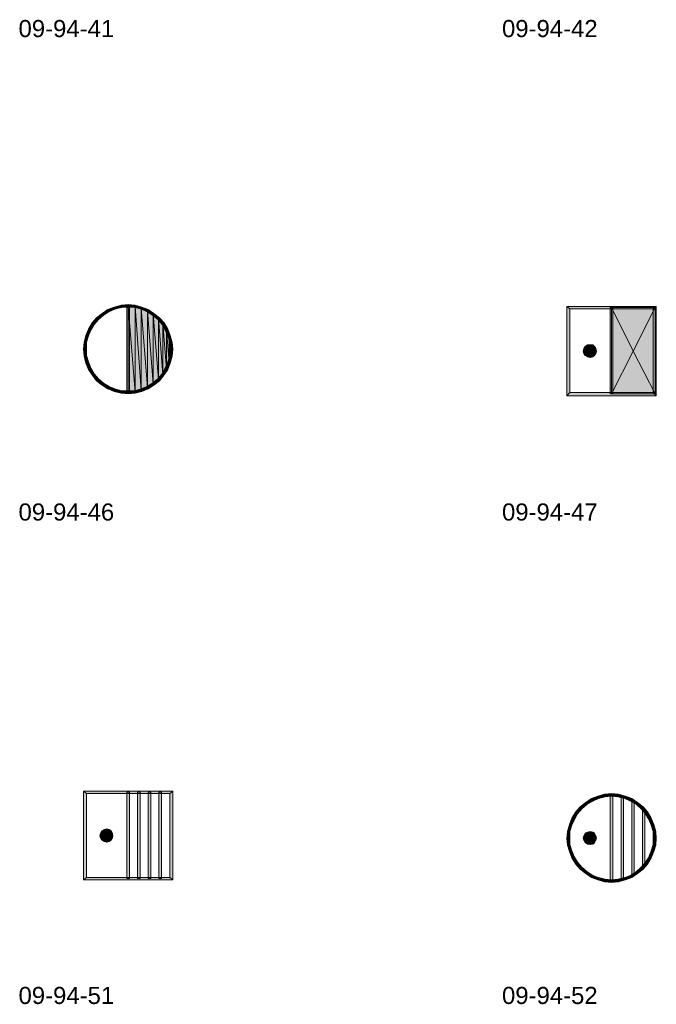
# Model space of a CAD drawing. Header units: millimetres. Extents: x 11 to 308, y -2333 to 36.
# Tile 1 of 85: x 15 to 101, y -2333 to -2201. Entities that reach past the tile are written whole.
import ezdxf

# ---------------------------------------------------------------- set-up
doc = ezdxf.new("R2010")
doc.units = ezdxf.units.MM
doc.layers.add('DGE_DATOS', color=7, linetype='Continuous', lineweight=0)
doc.layers.add('DGE_SIMBOLOS', color=7, linetype='Continuous', lineweight=0)
doc.styles.add('DGE_ARIAL', font='arial.ttf')

# ---------------------------------------------------------------- blocks, each defined once
blk = doc.blocks.new('DGE_09_94_46')
at = {"layer": 'DGE_SIMBOLOS', "true_color": 0x000000}
for points in [[(-2.98, 5.37), (-2.81, 5.03), (-3.74, 4.86), (-2.98, 5.37)], [(-2.13, 5.71), (-2.05, 5.37), (-2.98, 5.37), (-2.13, 5.71)], [(-2.05, 5.37), (-2.98, 5.37), (-2.81, 5.03), (-2.05, 5.37)], [(-1.2, 5.96), (-1.11, 5.63), (-2.13, 5.71), (-1.2, 5.96)], [(-1.11, 5.63), (-2.13, 5.71), (-2.05, 5.37), (-1.11, 5.63)], [(-0.27, 6.05), (-0.27, 5.71), (-1.2, 5.96), (-0.27, 6.05)], [(-0.27, 5.71), (-1.2, 5.96), (-1.11, 5.63), (-0.27, 5.71)], [(-0.1, 5.88), (-0.44, 5.88), (-0.1, -5.8), (-0.1, 5.88)], [(-0.44, 5.88), (-0.1, -5.8), (-0.44, -5.8), (-0.44, 5.88)], [(0.66, 5.96), (0.58, 5.63), (-0.27, 6.05), (0.66, 5.96)], [(0.58, 5.63), (-0.27, 6.05), (-0.27, 5.71), (0.58, 5.63)], [(-0.27, 5.88), (0.66, -5.72), (0.66, 5.8), (-0.27, 5.88)], [(0.66, -5.72), (-0.27, 5.88), (-0.27, -5.8), (0.66, -5.72)], [(1.51, 5.37), (0.66, 5.96), (0.58, 5.63), (1.51, 5.37)], [(1.59, 5.71), (1.51, 5.37), (0.66, 5.96), (1.59, 5.71)], [(0.66, 5.8), (1.51, -5.47), (1.51, 5.54), (0.66, 5.8)], [(1.51, -5.47), (0.66, 5.8), (0.66, -5.72), (1.51, -5.47)], [(2.27, 5.03), (1.59, 5.71), (1.51, 5.37), (2.27, 5.03)], [(1.51, 5.54), (2.36, -5.13), (2.36, 5.2), (1.51, 5.54)], [(2.36, -5.13), (1.51, 5.54), (1.51, -5.47), (2.36, -5.13)], [(2.44, 5.37), (2.27, 5.03), (1.59, 5.71), (2.44, 5.37)], [(3.03, 4.61), (2.44, 5.37), (2.27, 5.03), (3.03, 4.61)], [(3.29, 4.86), (3.03, 4.61), (2.44, 5.37), (3.29, 4.86)], [(-4.5, 4.27), (-4.25, 4.02), (-5.09, 3.59), (-4.5, 4.27)], [(-4.25, 4.02), (-5.09, 3.59), (-4.84, 3.34), (-4.25, 4.02)], [(-3.74, 4.86), (-3.57, 4.61), (-4.5, 4.27), (-3.74, 4.86)], [(-3.57, 4.61), (-4.5, 4.27), (-4.25, 4.02), (-3.57, 4.61)], [(-2.81, 5.03), (-3.74, 4.86), (-3.57, 4.61), (-2.81, 5.03)], [(2.36, 5.2), (3.12, -4.62), (3.12, 4.78), (2.36, 5.2)], [(3.12, -4.62), (2.36, 5.2), (2.36, -5.13), (3.12, -4.62)], [(3.71, 4.02), (3.29, 4.86), (3.03, 4.61), (3.71, 4.02)], [(3.12, 4.78), (3.8, -4.03), (3.8, 4.19), (3.12, 4.78)], [(3.8, -4.03), (3.12, 4.78), (3.12, -4.62), (3.8, -4.03)], [(3.97, 4.27), (3.71, 4.02), (3.29, 4.86), (3.97, 4.27)], [(4.3, 3.34), (3.97, 4.27), (3.71, 4.02), (4.3, 3.34)], [(3.8, 4.19), (4.39, -3.35), (4.39, 3.51), (3.8, 4.19)], [(4.39, -3.35), (3.8, 4.19), (3.8, -4.03), (4.39, -3.35)], [(4.56, 3.59), (4.3, 3.34), (3.97, 4.27), (4.56, 3.59)], [(-5.6, 2.75), (-5.26, 2.58), (-5.94, 1.9), (-5.6, 2.75)], [(-5.09, 3.59), (-4.84, 3.34), (-5.6, 2.75), (-5.09, 3.59)], [(-4.84, 3.34), (-5.6, 2.75), (-5.26, 2.58), (-4.84, 3.34)], [(4.73, 2.58), (4.56, 3.59), (4.3, 3.34), (4.73, 2.58)], [(4.39, 3.51), (4.9, -2.59), (4.9, 2.66), (4.39, 3.51)], [(4.9, -2.59), (4.39, 3.51), (4.39, -3.35), (4.9, -2.59)], [(5.07, 2.75), (4.73, 2.58), (4.56, 3.59), (5.07, 2.75)], [(5.07, 1.82), (5.07, 2.75), (4.73, 2.58), (5.07, 1.82)], [(4.9, 2.66), (5.24, -1.74), (5.24, 1.82), (4.9, 2.66)], [(5.24, -1.74), (4.9, 2.66), (4.9, -2.59), (5.24, -1.74)], [(5.4, 1.9), (5.07, 1.82), (5.07, 2.75), (5.4, 1.9)], [(-5.94, 1.9), (-5.6, 1.82), (-6.19, 0.97), (-5.94, 1.9)], [(-5.6, 1.82), (-6.19, 0.97), (-5.86, 0.97), (-5.6, 1.82)], [(-5.26, 2.58), (-5.94, 1.9), (-5.6, 1.82), (-5.26, 2.58)], [(5.32, 0.97), (5.4, 1.9), (5.07, 1.82), (5.32, 0.97)], [(5.24, 1.82), (5.49, -0.89), (5.49, 0.97), (5.24, 1.82)], [(5.49, -0.89), (5.24, 1.82), (5.24, -1.74), (5.49, -0.89)], [(5.66, 0.97), (5.32, 0.97), (5.4, 1.9), (5.66, 0.97)], [(-6.19, 0.97), (-5.86, 0.97), (-6.28, 0.04), (-6.19, 0.97)], [(-5.86, 0.97), (-6.28, 0.04), (-5.86, 0.04), (-5.86, 0.97)], [(-6.28, 0.04), (-5.86, 0.04), (-6.19, -0.89), (-6.28, 0.04)], [(-5.86, 0.04), (-6.19, -0.89), (-5.86, -0.81), (-5.86, 0.04)], [(5.74, 0.04), (5.32, 0.04), (5.66, 0.97), (5.74, 0.04)], [(5.32, 0.04), (5.66, 0.97), (5.32, 0.97), (5.32, 0.04)], [(5.66, -0.89), (5.32, -0.81), (5.74, 0.04), (5.66, -0.89)], [(5.32, -0.81), (5.74, 0.04), (5.32, 0.04), (5.32, -0.81)], [(5.57, 0.04), (5.49, 0.97), (5.49, -0.89), (5.57, 0.04)], [(-6.19, -0.89), (-5.86, -0.81), (-5.94, -1.82), (-6.19, -0.89)], [(-5.86, -0.81), (-5.94, -1.82), (-5.6, -1.66), (-5.86, -0.81)], [(5.07, -1.66), (5.66, -0.89), (5.32, -0.81), (5.07, -1.66)], [(5.4, -1.82), (5.07, -1.66), (5.66, -0.89), (5.4, -1.82)], [(-5.94, -1.82), (-5.6, -1.66), (-5.6, -2.67), (-5.94, -1.82)], [(-5.6, -1.66), (-5.6, -2.67), (-5.26, -2.5), (-5.6, -1.66)], [(-5.6, -2.67), (-5.26, -2.5), (-5.09, -3.43), (-5.6, -2.67)], [(-5.26, -2.5), (-5.09, -3.43), (-4.84, -3.26), (-5.26, -2.5)], [(4.3, -3.26), (5.07, -2.67), (4.73, -2.5), (4.3, -3.26)], [(4.73, -2.5), (5.4, -1.82), (5.07, -1.66), (4.73, -2.5)], [(5.07, -2.67), (4.73, -2.5), (5.4, -1.82), (5.07, -2.67)], [(-5.09, -3.43), (-4.84, -3.26), (-4.5, -4.2), (-5.09, -3.43)], [(-4.84, -3.26), (-4.5, -4.2), (-4.25, -3.94), (-4.84, -3.26)], [(-4.5, -4.2), (-4.25, -3.94), (-3.74, -4.79), (-4.5, -4.2)], [(-4.25, -3.94), (-3.74, -4.79), (-3.57, -4.53), (-4.25, -3.94)], [(3.03, -4.53), (3.97, -4.2), (3.71, -3.94), (3.03, -4.53)], [(3.71, -3.94), (4.56, -3.43), (4.3, -3.26), (3.71, -3.94)], [(3.97, -4.2), (3.71, -3.94), (4.56, -3.43), (3.97, -4.2)], [(4.56, -3.43), (4.3, -3.26), (5.07, -2.67), (4.56, -3.43)], [(-3.74, -4.79), (-3.57, -4.53), (-2.98, -5.3), (-3.74, -4.79)], [(-3.57, -4.53), (-2.98, -5.3), (-2.81, -4.96), (-3.57, -4.53)], [(-2.98, -5.3), (-2.81, -4.96), (-2.13, -5.63), (-2.98, -5.3)], [(-2.81, -4.96), (-2.13, -5.63), (-2.05, -5.3), (-2.81, -4.96)], [(1.51, -5.3), (2.44, -5.3), (2.27, -4.96), (1.51, -5.3)], [(2.27, -4.96), (3.29, -4.79), (3.03, -4.53), (2.27, -4.96)], [(2.44, -5.3), (2.27, -4.96), (3.29, -4.79), (2.44, -5.3)], [(3.29, -4.79), (3.03, -4.53), (3.97, -4.2), (3.29, -4.79)], [(-2.13, -5.63), (-2.05, -5.3), (-1.2, -5.89), (-2.13, -5.63)], [(-2.05, -5.3), (-1.2, -5.89), (-1.11, -5.55), (-2.05, -5.3)], [(-1.2, -5.89), (-1.11, -5.55), (-0.27, -5.97), (-1.2, -5.89)], [(-1.11, -5.55), (-0.27, -5.97), (-0.27, -5.55), (-1.11, -5.55)], [(-0.27, -5.97), (-0.27, -5.55), (0.66, -5.89), (-0.27, -5.97)], [(-0.27, -5.55), (0.66, -5.89), (0.58, -5.55), (-0.27, -5.55)], [(0.58, -5.55), (1.59, -5.63), (1.51, -5.3), (0.58, -5.55)], [(0.66, -5.89), (0.58, -5.55), (1.59, -5.63), (0.66, -5.89)], [(1.59, -5.63), (1.51, -5.3), (2.44, -5.3), (1.59, -5.63)]]:
    blk.add_hatch(color=18, dxfattribs=at).paths.add_polyline_path(points, flags=0)
at = {"layer": 'DGE_SIMBOLOS', "color": 18, "lineweight": 9, "true_color": 0x000000}
for points in [[(-2.98, 5.37), (-3.74, 4.86), (-3.57, 4.61), (-2.81, 5.12), (-2.98, 5.37)], [(-2.13, 5.71), (-2.98, 5.37), (-2.81, 5.12), (-2.05, 5.46), (-2.13, 5.71)], [(-1.2, 5.96), (-2.13, 5.71), (-2.05, 5.46), (-1.11, 5.63), (-1.2, 5.96)], [(-0.27, 6.05), (-1.2, 5.96), (-1.11, 5.63), (-0.27, 5.71), (-0.27, 6.05)], [(-0.1, 5.88), (-0.1, -5.72), (-0.44, -5.72), (-0.44, 5.88), (-0.1, 5.88)], [(0.66, 5.96), (-0.27, 6.05), (-0.27, 5.71), (0.58, 5.63), (0.66, 5.96)], [(-0.27, 5.88), (0.66, -5.72), (0.66, 5.8), (-0.27, 5.88)], [(0.66, -5.72), (-0.27, 5.88), (-0.27, -5.72), (0.66, -5.72)], [(1.59, 5.71), (0.66, 5.96), (0.58, 5.63), (1.51, 5.46), (1.59, 5.71)], [(0.66, 5.8), (1.51, -5.47), (1.51, 5.54), (0.66, 5.8)], [(1.51, -5.47), (0.66, 5.8), (0.66, -5.72), (1.51, -5.47)], [(2.44, 5.37), (1.59, 5.71), (1.51, 5.46), (2.27, 5.12), (2.44, 5.37)], [(1.51, 5.54), (2.36, -5.13), (2.36, 5.2), (1.51, 5.54)], [(2.36, -5.13), (1.51, 5.54), (1.51, -5.47), (2.36, -5.13)], [(3.2, 4.86), (2.44, 5.37), (2.27, 5.12), (3.03, 4.61), (3.2, 4.86)], [(-4.5, 4.27), (-5.09, 3.59), (-4.84, 3.34), (-4.25, 4.02), (-4.5, 4.27)], [(-3.74, 4.86), (-4.5, 4.27), (-4.25, 4.02), (-3.57, 4.61), (-3.74, 4.86)], [(2.36, 5.2), (3.12, -4.62), (3.12, 4.78), (2.36, 5.2)], [(3.12, -4.62), (2.36, 5.2), (2.36, -5.13), (3.12, -4.62)], [(3.97, 4.27), (3.2, 4.86), (3.03, 4.61), (3.71, 4.02), (3.97, 4.27)], [(3.12, 4.78), (3.8, -4.03), (3.8, 4.19), (3.12, 4.78)], [(3.8, -4.03), (3.12, 4.78), (3.12, -4.62), (3.8, -4.03)], [(4.56, 3.59), (3.97, 4.27), (3.71, 4.02), (4.3, 3.34), (4.56, 3.59)], [(3.8, 4.19), (4.39, -3.35), (4.39, 3.51), (3.8, 4.19)], [(4.39, -3.35), (3.8, 4.19), (3.8, -4.03), (4.39, -3.35)], [(-5.6, 2.75), (-5.94, 1.9), (-5.6, 1.82), (-5.26, 2.58), (-5.6, 2.75)], [(-5.09, 3.59), (-5.6, 2.75), (-5.26, 2.58), (-4.84, 3.34), (-5.09, 3.59)], [(5.07, 2.75), (4.56, 3.59), (4.3, 3.34), (4.73, 2.58), (5.07, 2.75)], [(4.39, 3.51), (4.9, -2.59), (4.9, 2.66), (4.39, 3.51)], [(4.9, -2.59), (4.39, 3.51), (4.39, -3.35), (4.9, -2.59)], [(5.4, 1.9), (5.07, 2.75), (4.73, 2.58), (5.07, 1.82), (5.4, 1.9)], [(4.9, 2.66), (5.24, -1.74), (5.24, 1.82), (4.9, 2.66)], [(5.24, -1.74), (4.9, 2.66), (4.9, -2.59), (5.24, -1.74)], [(-5.94, 1.9), (-6.19, 0.97), (-5.86, 0.97), (-5.6, 1.82), (-5.94, 1.9)], [(5.66, 0.97), (5.4, 1.9), (5.07, 1.82), (5.32, 0.97), (5.66, 0.97)], [(5.24, 1.82), (5.49, -0.89), (5.49, 0.97), (5.24, 1.82)], [(5.49, -0.89), (5.24, 1.82), (5.24, -1.74), (5.49, -0.89)], [(-6.19, 0.97), (-6.28, 0.04), (-5.86, 0.04), (-5.86, 0.97), (-6.19, 0.97)], [(-6.28, 0.04), (-6.19, -0.89), (-5.86, -0.81), (-5.86, 0.04), (-6.28, 0.04)], [(5.74, 0.04), (5.66, 0.97), (5.32, 0.97), (5.32, 0.04), (5.74, 0.04)], [(5.66, -0.89), (5.74, 0.04), (5.32, 0.04), (5.32, -0.81), (5.66, -0.89)], [(5.57, 0.04), (5.49, 0.97), (5.49, -0.89), (5.57, 0.04)], [(-6.19, -0.89), (-5.94, -1.82), (-5.6, -1.66), (-5.86, -0.81), (-6.19, -0.89)], [(5.4, -1.82), (5.66, -0.89), (5.32, -0.81), (5.07, -1.66), (5.4, -1.82)], [(-5.94, -1.82), (-5.6, -2.67), (-5.26, -2.5), (-5.6, -1.66), (-5.94, -1.82)], [(-5.6, -2.67), (-5.09, -3.43), (-4.84, -3.26), (-5.26, -2.5), (-5.6, -2.67)], [(4.56, -3.43), (5.07, -2.67), (4.73, -2.5), (4.3, -3.26), (4.56, -3.43)], [(5.07, -2.67), (5.4, -1.82), (5.07, -1.66), (4.73, -2.5), (5.07, -2.67)], [(-5.09, -3.43), (-4.5, -4.2), (-4.25, -3.94), (-4.84, -3.26), (-5.09, -3.43)], [(-4.5, -4.2), (-3.74, -4.79), (-3.57, -4.53), (-4.25, -3.94), (-4.5, -4.2)], [(3.2, -4.79), (3.97, -4.2), (3.71, -3.94), (3.03, -4.53), (3.2, -4.79)], [(3.97, -4.2), (4.56, -3.43), (4.3, -3.26), (3.71, -3.94), (3.97, -4.2)], [(-3.74, -4.79), (-2.98, -5.3), (-2.81, -4.96), (-3.57, -4.53), (-3.74, -4.79)], [(-2.98, -5.3), (-2.13, -5.63), (-2.05, -5.3), (-2.81, -4.96), (-2.98, -5.3)], [(1.59, -5.63), (2.44, -5.3), (2.27, -4.96), (1.51, -5.3), (1.59, -5.63)], [(2.44, -5.3), (3.2, -4.79), (3.03, -4.53), (2.27, -4.96), (2.44, -5.3)], [(-2.13, -5.63), (-1.2, -5.89), (-1.11, -5.55), (-2.05, -5.3), (-2.13, -5.63)], [(-1.2, -5.89), (-0.27, -5.97), (-0.27, -5.55), (-1.11, -5.55), (-1.2, -5.89)], [(-0.27, -5.97), (0.66, -5.89), (0.58, -5.55), (-0.27, -5.55), (-0.27, -5.97)], [(0.66, -5.89), (1.59, -5.63), (1.51, -5.3), (0.58, -5.55), (0.66, -5.89)]]:
    blk.add_lwpolyline(points, close=True, dxfattribs=at)
blk = doc.blocks.new('DGE_09_94_47')
at = {"layer": 'DGE_SIMBOLOS', "true_color": 0x000000}
for points in [[(5.74, 5.8), (-5.86, 5.46), (-6.28, 5.8), (5.74, 5.8)], [(-5.86, 5.46), (-6.28, 5.8), (-5.86, -5.8), (-5.86, 5.46)], [(-6.28, 5.8), (-5.86, -5.8), (-6.28, -6.23), (-6.28, 5.8)], [(5.32, 5.46), (5.74, 5.8), (-5.86, 5.46), (5.32, 5.46)], [(-0.1, 5.63), (-0.44, 5.63), (-0.1, -6.06), (-0.1, 5.63)], [(-0.44, 5.63), (-0.1, -6.06), (-0.44, -6.06), (-0.44, 5.63)], [(2.61, -0.22), (5.57, 5.63), (-0.27, 5.63), (2.61, -0.22)], [(2.61, -0.22), (-0.27, 5.63), (-0.27, -6.06), (2.61, -0.22)], [(2.61, -0.22), (5.57, -6.06), (5.57, 5.63), (2.61, -0.22)], [(5.74, -6.23), (5.32, 5.46), (5.74, 5.8), (5.74, -6.23)], [(5.32, -5.8), (5.74, -6.23), (5.32, 5.46), (5.32, -5.8)], [(-3.15, -0.22), (-3.82, 0.38), (-4.08, -0.22), (-3.15, -0.22)], [(-3.99, 0.12), (-4.08, -0.22), (-3.82, 0.38), (-3.99, 0.12)], [(-3.82, 0.38), (-3.15, -0.22), (-3.49, 0.63), (-3.82, 0.38)], [(-3.15, 0.63), (-3.49, 0.63), (-3.15, -0.22), (-3.15, 0.63)], [(-3.15, 0.63), (-3.15, -0.22), (-2.81, 0.63), (-3.15, 0.63)], [(-2.3, -0.22), (-2.81, 0.63), (-3.15, -0.22), (-2.3, -0.22)], [(-2.81, 0.63), (-2.3, -0.22), (-2.55, 0.38), (-2.81, 0.63)], [(-2.38, 0.12), (-2.55, 0.38), (-2.3, -0.22), (-2.38, 0.12)], [(-3.15, -0.22), (-4.08, -0.22), (-3.15, -1.06), (-3.15, -0.22)], [(-3.99, -0.55), (-3.15, -1.06), (-4.08, -0.22), (-3.99, -0.55)], [(-3.15, -1.06), (-3.99, -0.55), (-3.49, -0.98), (-3.15, -1.06)], [(-3.82, -0.81), (-3.49, -0.98), (-3.99, -0.55), (-3.82, -0.81)], [(-2.3, -0.22), (-3.15, -0.22), (-2.38, -0.55), (-2.3, -0.22)], [(-3.15, -1.06), (-2.38, -0.55), (-3.15, -0.22), (-3.15, -1.06)], [(-2.38, -0.55), (-3.15, -1.06), (-2.55, -0.81), (-2.38, -0.55)], [(-2.81, -0.98), (-2.55, -0.81), (-3.15, -1.06), (-2.81, -0.98)], [(2.61, -0.22), (-0.27, -6.06), (5.57, -6.06), (2.61, -0.22)], [(-5.86, -5.8), (-6.28, -6.23), (5.32, -5.8), (-5.86, -5.8)], [(-6.28, -6.23), (5.32, -5.8), (5.74, -6.23), (-6.28, -6.23)]]:
    blk.add_hatch(color=18, dxfattribs=at).paths.add_polyline_path(points, flags=0)
at = {"layer": 'DGE_SIMBOLOS', "color": 18, "lineweight": 9, "true_color": 0x000000}
for points in [[(5.32, 5.46), (-5.86, 5.46), (-6.28, 5.8), (5.74, 5.8), (5.32, 5.46)], [(-5.86, 5.46), (-5.86, -5.8), (-6.28, -6.23), (-6.28, 5.8), (-5.86, 5.46)], [(-0.1, 5.63), (-0.1, -5.97), (-0.44, -5.97), (-0.44, 5.63), (-0.1, 5.63)], [(2.61, -0.22), (5.57, 5.63), (-0.27, 5.63), (2.61, -0.22)], [(2.61, -0.22), (-0.27, 5.63), (-0.27, -5.97), (2.61, -0.22)], [(2.61, -0.22), (5.57, -5.97), (5.57, 5.63), (2.61, -0.22)], [(5.32, -5.8), (5.32, 5.46), (5.74, 5.8), (5.74, -6.23), (5.32, -5.8)], [(-2.3, -0.22), (-2.38, 0.12), (-2.55, 0.38), (-2.81, 0.63), (-3.49, 0.63), (-3.82, 0.38), (-3.99, 0.12), (-4.08, -0.22), (-3.99, -0.55), (-3.82, -0.81), (-3.49, -0.98), (-3.15, -1.06), (-2.81, -0.98), (-2.55, -0.81), (-2.38, -0.55), (-2.3, -0.22)], [(-3.15, -0.22), (-3.82, 0.38), (-4.08, -0.22), (-3.15, -0.22)], [(-3.99, 0.12), (-4.08, -0.22), (-3.82, 0.38), (-3.99, 0.12)], [(-3.82, 0.38), (-3.15, -0.22), (-3.49, 0.63), (-3.82, 0.38)], [(-3.15, 0.63), (-3.49, 0.63), (-3.15, -0.22), (-3.15, 0.63)], [(-3.15, 0.63), (-3.15, -0.22), (-2.81, 0.63), (-3.15, 0.63)], [(-2.3, -0.22), (-2.81, 0.63), (-3.15, -0.22), (-2.3, -0.22)], [(-2.81, 0.63), (-2.3, -0.22), (-2.55, 0.38), (-2.81, 0.63)], [(-2.38, 0.12), (-2.55, 0.38), (-2.3, -0.22), (-2.38, 0.12)], [(-3.15, -0.22), (-4.08, -0.22), (-3.15, -1.06), (-3.15, -0.22)], [(-3.99, -0.55), (-3.15, -1.06), (-4.08, -0.22), (-3.99, -0.55)], [(-3.15, -1.06), (-3.99, -0.55), (-3.49, -0.98), (-3.15, -1.06)], [(-3.82, -0.81), (-3.49, -0.98), (-3.99, -0.55), (-3.82, -0.81)], [(-2.3, -0.22), (-3.15, -0.22), (-2.38, -0.55), (-2.3, -0.22)], [(-3.15, -1.06), (-2.38, -0.55), (-3.15, -0.22), (-3.15, -1.06)], [(-2.38, -0.55), (-3.15, -1.06), (-2.55, -0.81), (-2.38, -0.55)], [(-2.81, -0.98), (-2.55, -0.81), (-3.15, -1.06), (-2.81, -0.98)], [(2.61, -0.22), (-0.27, -5.97), (5.57, -5.97), (2.61, -0.22)], [(-5.86, -5.8), (5.32, -5.8), (5.74, -6.23), (-6.28, -6.23), (-5.86, -5.8)]]:
    blk.add_lwpolyline(points, close=True, dxfattribs=at)
blk = doc.blocks.new('DGE_09_94_51')
at = {"layer": 'DGE_SIMBOLOS', "true_color": 0x000000}
for points in [[(5.74, 5.63), (-5.86, 5.29), (-6.28, 5.63), (5.74, 5.63)], [(-5.86, 5.29), (-6.28, 5.63), (-5.86, -5.97), (-5.86, 5.29)], [(-6.28, 5.63), (-5.86, -5.97), (-6.28, -6.31), (-6.28, 5.63)], [(5.32, 5.29), (5.74, 5.63), (-5.86, 5.29), (5.32, 5.29)], [(-0.1, 5.46), (-0.44, 5.46), (-0.1, -6.14), (-0.1, 5.46)], [(-0.44, 5.46), (-0.1, -6.14), (-0.44, -6.14), (-0.44, 5.46)], [(1.34, 5.46), (1, 5.46), (1.34, -6.14), (1.34, 5.46)], [(1, 5.46), (1.34, -6.14), (1, -6.14), (1, 5.46)], [(2.78, 5.46), (2.44, 5.46), (2.78, -6.14), (2.78, 5.46)], [(2.44, 5.46), (2.78, -6.14), (2.44, -6.14), (2.44, 5.46)], [(4.22, 5.46), (3.88, 5.46), (4.22, -6.14), (4.22, 5.46)], [(3.88, 5.46), (4.22, -6.14), (3.88, -6.14), (3.88, 5.46)], [(5.74, -6.31), (5.32, 5.29), (5.74, 5.63), (5.74, -6.31)], [(5.32, -5.97), (5.74, -6.31), (5.32, 5.29), (5.32, -5.97)], [(-3.15, -0.39), (-3.82, 0.29), (-4.08, -0.39), (-3.15, -0.39)], [(-3.99, -0.05), (-4.08, -0.39), (-3.82, 0.29), (-3.99, -0.05)], [(-3.82, 0.29), (-3.15, -0.39), (-3.49, 0.46), (-3.82, 0.29)], [(-3.15, 0.55), (-3.49, 0.46), (-3.15, -0.39), (-3.15, 0.55)], [(-3.15, 0.55), (-3.15, -0.39), (-2.81, 0.46), (-3.15, 0.55)], [(-2.3, -0.39), (-2.81, 0.46), (-3.15, -0.39), (-2.3, -0.39)], [(-2.81, 0.46), (-2.3, -0.39), (-2.55, 0.29), (-2.81, 0.46)], [(-2.38, -0.05), (-2.55, 0.29), (-2.3, -0.39), (-2.38, -0.05)], [(-3.15, -0.39), (-4.08, -0.39), (-3.15, -1.23), (-3.15, -0.39)], [(-3.99, -0.72), (-3.15, -1.23), (-4.08, -0.39), (-3.99, -0.72)], [(-3.15, -1.23), (-3.99, -0.72), (-3.49, -1.15), (-3.15, -1.23)], [(-3.82, -0.98), (-3.49, -1.15), (-3.99, -0.72), (-3.82, -0.98)], [(-2.3, -0.39), (-3.15, -0.39), (-2.38, -0.72), (-2.3, -0.39)], [(-3.15, -1.23), (-2.38, -0.72), (-3.15, -0.39), (-3.15, -1.23)], [(-2.38, -0.72), (-3.15, -1.23), (-2.55, -0.98), (-2.38, -0.72)], [(-2.81, -1.15), (-2.55, -0.98), (-3.15, -1.23), (-2.81, -1.15)], [(-5.86, -5.97), (-6.28, -6.31), (5.32, -5.97), (-5.86, -5.97)], [(-6.28, -6.31), (5.32, -5.97), (5.74, -6.31), (-6.28, -6.31)]]:
    blk.add_hatch(color=18, dxfattribs=at).paths.add_polyline_path(points, flags=0)
at = {"layer": 'DGE_SIMBOLOS', "color": 18, "lineweight": 9, "true_color": 0x000000}
for points in [[(5.32, 5.29), (-5.86, 5.29), (-6.28, 5.63), (5.74, 5.63), (5.32, 5.29)], [(-5.86, 5.29), (-5.86, -5.97), (-6.28, -6.31), (-6.28, 5.63), (-5.86, 5.29)], [(-0.1, 5.46), (-0.1, -6.14), (-0.44, -6.14), (-0.44, 5.46), (-0.1, 5.46)], [(1.34, 5.46), (1.34, -6.14), (1, -6.14), (1, 5.46), (1.34, 5.46)], [(2.78, 5.46), (2.78, -6.14), (2.44, -6.14), (2.44, 5.46), (2.78, 5.46)], [(4.22, 5.46), (4.22, -6.14), (3.88, -6.14), (3.88, 5.46), (4.22, 5.46)], [(5.32, -5.97), (5.32, 5.29), (5.74, 5.63), (5.74, -6.31), (5.32, -5.97)], [(-2.3, -0.39), (-2.38, -0.05), (-2.55, 0.29), (-2.81, 0.46), (-3.15, 0.55), (-3.49, 0.46), (-3.82, 0.29), (-3.99, -0.05), (-4.08, -0.39), (-3.99, -0.64), (-3.82, -0.98), (-3.49, -1.15), (-3.15, -1.23), (-2.81, -1.15), (-2.55, -0.98), (-2.38, -0.64), (-2.3, -0.39)], [(-3.15, -0.39), (-3.82, 0.29), (-4.08, -0.39), (-3.15, -0.39)], [(-3.99, -0.05), (-4.08, -0.39), (-3.82, 0.29), (-3.99, -0.05)], [(-3.82, 0.29), (-3.15, -0.39), (-3.49, 0.46), (-3.82, 0.29)], [(-3.15, 0.55), (-3.49, 0.46), (-3.15, -0.39), (-3.15, 0.55)], [(-3.15, 0.55), (-3.15, -0.39), (-2.81, 0.46), (-3.15, 0.55)], [(-2.3, -0.39), (-2.81, 0.46), (-3.15, -0.39), (-2.3, -0.39)], [(-2.81, 0.46), (-2.3, -0.39), (-2.55, 0.29), (-2.81, 0.46)], [(-2.38, -0.05), (-2.55, 0.29), (-2.3, -0.39), (-2.38, -0.05)], [(-3.15, -0.39), (-4.08, -0.39), (-3.15, -1.23), (-3.15, -0.39)], [(-3.99, -0.64), (-3.15, -1.23), (-4.08, -0.39), (-3.99, -0.64)], [(-3.15, -1.23), (-3.99, -0.64), (-3.49, -1.15), (-3.15, -1.23)], [(-3.82, -0.98), (-3.49, -1.15), (-3.99, -0.64), (-3.82, -0.98)], [(-2.3, -0.39), (-3.15, -0.39), (-2.38, -0.64), (-2.3, -0.39)], [(-3.15, -1.23), (-2.38, -0.64), (-3.15, -0.39), (-3.15, -1.23)], [(-2.38, -0.64), (-3.15, -1.23), (-2.55, -0.98), (-2.38, -0.64)], [(-2.81, -1.15), (-2.55, -0.98), (-3.15, -1.23), (-2.81, -1.15)], [(-5.86, -5.97), (5.32, -5.97), (5.74, -6.31), (-6.28, -6.31), (-5.86, -5.97)]]:
    blk.add_lwpolyline(points, close=True, dxfattribs=at)
blk = doc.blocks.new('DGE_09_94_52')
at = {"layer": 'DGE_SIMBOLOS', "true_color": 0x000000}
for points in [[(-3.74, 4.1), (-3.57, 3.85), (-4.5, 3.51), (-3.74, 4.1)], [(-2.98, 4.61), (-2.81, 4.27), (-3.74, 4.1), (-2.98, 4.61)], [(-2.81, 4.27), (-3.74, 4.1), (-3.57, 3.85), (-2.81, 4.27)], [(-2.13, 4.95), (-2.05, 4.61), (-2.98, 4.61), (-2.13, 4.95)], [(-2.05, 4.61), (-2.98, 4.61), (-2.81, 4.27), (-2.05, 4.61)], [(-1.2, 5.2), (-1.11, 4.86), (-2.13, 4.95), (-1.2, 5.2)], [(-1.11, 4.86), (-2.13, 4.95), (-2.05, 4.61), (-1.11, 4.86)], [(-0.27, 5.29), (-0.27, 4.95), (-1.2, 5.2), (-0.27, 5.29)], [(-0.27, 4.95), (-1.2, 5.2), (-1.11, 4.86), (-0.27, 4.95)], [(-0.1, 5.12), (-0.44, 5.12), (-0.1, -6.48), (-0.1, 5.12)], [(-0.44, 5.12), (-0.1, -6.48), (-0.44, -6.48), (-0.44, 5.12)], [(0.66, 5.2), (0.58, 4.86), (-0.27, 5.29), (0.66, 5.2)], [(0.58, 4.86), (-0.27, 5.29), (-0.27, 4.95), (0.58, 4.86)], [(1.51, 4.61), (0.66, 5.2), (0.58, 4.86), (1.51, 4.61)], [(1.59, 4.95), (1.51, 4.61), (0.66, 5.2), (1.59, 4.95)], [(1.34, 4.86), (1, 4.86), (1.34, -6.31), (1.34, 4.86)], [(1, 4.86), (1.34, -6.31), (1, -6.31), (1, 4.86)], [(2.27, 4.27), (1.59, 4.95), (1.51, 4.61), (2.27, 4.27)], [(2.44, 4.61), (2.27, 4.27), (1.59, 4.95), (2.44, 4.61)], [(3.03, 3.85), (2.44, 4.61), (2.27, 4.27), (3.03, 3.85)], [(3.29, 4.1), (3.03, 3.85), (2.44, 4.61), (3.29, 4.1)], [(2.78, 4.27), (2.44, 4.27), (2.78, -5.72), (2.78, 4.27)], [(2.44, 4.27), (2.78, -5.72), (2.44, -5.72), (2.44, 4.27)], [(3.71, 3.26), (3.29, 4.1), (3.03, 3.85), (3.71, 3.26)], [(3.97, 3.51), (3.71, 3.26), (3.29, 4.1), (3.97, 3.51)], [(-5.09, 2.83), (-4.84, 2.58), (-5.6, 1.99), (-5.09, 2.83)], [(-4.5, 3.51), (-4.25, 3.26), (-5.09, 2.83), (-4.5, 3.51)], [(-4.25, 3.26), (-5.09, 2.83), (-4.84, 2.58), (-4.25, 3.26)], [(-3.57, 3.85), (-4.5, 3.51), (-4.25, 3.26), (-3.57, 3.85)], [(4.3, 2.58), (3.97, 3.51), (3.71, 3.26), (4.3, 2.58)], [(4.22, 3.09), (3.88, 3.09), (4.22, -4.53), (4.22, 3.09)], [(3.88, 3.09), (4.22, -4.53), (3.88, -4.53), (3.88, 3.09)], [(4.56, 2.83), (4.3, 2.58), (3.97, 3.51), (4.56, 2.83)], [(4.73, 1.82), (4.56, 2.83), (4.3, 2.58), (4.73, 1.82)], [(5.07, 1.99), (4.73, 1.82), (4.56, 2.83), (5.07, 1.99)], [(-5.6, 1.99), (-5.26, 1.82), (-5.94, 1.14), (-5.6, 1.99)], [(-5.26, 1.82), (-5.94, 1.14), (-5.6, 1.05), (-5.26, 1.82)], [(-4.84, 2.58), (-5.6, 1.99), (-5.26, 1.82), (-4.84, 2.58)], [(5.07, 1.05), (5.07, 1.99), (4.73, 1.82), (5.07, 1.05)], [(5.4, 1.14), (5.07, 1.05), (5.07, 1.99), (5.4, 1.14)], [(-6.19, 0.21), (-5.86, 0.21), (-6.28, -0.72), (-6.19, 0.21)], [(-5.86, 0.21), (-6.28, -0.72), (-5.86, -0.72), (-5.86, 0.21)], [(-5.94, 1.14), (-5.6, 1.05), (-6.19, 0.21), (-5.94, 1.14)], [(-5.6, 1.05), (-6.19, 0.21), (-5.86, 0.21), (-5.6, 1.05)], [(-3.82, -0.05), (-3.15, -0.72), (-3.49, 0.12), (-3.82, -0.05)], [(-3.15, 0.21), (-3.49, 0.12), (-3.15, -0.72), (-3.15, 0.21)], [(-3.15, 0.21), (-3.15, -0.72), (-2.81, 0.12), (-3.15, 0.21)], [(-2.3, -0.72), (-2.81, 0.12), (-3.15, -0.72), (-2.3, -0.72)], [(-2.81, 0.12), (-2.3, -0.72), (-2.55, -0.05), (-2.81, 0.12)], [(5.32, 0.21), (5.4, 1.14), (5.07, 1.05), (5.32, 0.21)], [(5.66, 0.21), (5.32, 0.21), (5.4, 1.14), (5.66, 0.21)], [(5.74, -0.72), (5.32, -0.72), (5.66, 0.21), (5.74, -0.72)], [(5.32, -0.72), (5.66, 0.21), (5.32, 0.21), (5.32, -0.72)], [(-6.28, -0.72), (-5.86, -0.72), (-6.19, -1.66), (-6.28, -0.72)], [(-5.86, -0.72), (-6.19, -1.66), (-5.86, -1.57), (-5.86, -0.72)], [(-3.15, -0.72), (-3.82, -0.05), (-4.08, -0.72), (-3.15, -0.72)], [(-3.99, -0.39), (-4.08, -0.72), (-3.82, -0.05), (-3.99, -0.39)], [(-3.15, -0.72), (-4.08, -0.72), (-3.15, -1.57), (-3.15, -0.72)], [(-3.99, -1.06), (-3.15, -1.57), (-4.08, -0.72), (-3.99, -1.06)], [(-3.15, -1.57), (-3.99, -1.06), (-3.49, -1.49), (-3.15, -1.57)], [(-3.82, -1.32), (-3.49, -1.49), (-3.99, -1.06), (-3.82, -1.32)], [(-2.3, -0.72), (-3.15, -0.72), (-2.38, -1.06), (-2.3, -0.72)], [(-3.15, -1.57), (-2.38, -1.06), (-3.15, -0.72), (-3.15, -1.57)], [(-2.38, -1.06), (-3.15, -1.57), (-2.55, -1.32), (-2.38, -1.06)], [(-2.81, -1.49), (-2.55, -1.32), (-3.15, -1.57), (-2.81, -1.49)], [(-2.38, -0.39), (-2.55, -0.05), (-2.3, -0.72), (-2.38, -0.39)], [(5.66, -1.66), (5.32, -1.57), (5.74, -0.72), (5.66, -1.66)], [(5.32, -1.57), (5.74, -0.72), (5.32, -0.72), (5.32, -1.57)], [(-6.19, -1.66), (-5.86, -1.57), (-5.94, -2.5), (-6.19, -1.66)], [(-5.86, -1.57), (-5.94, -2.5), (-5.6, -2.42), (-5.86, -1.57)], [(-5.94, -2.5), (-5.6, -2.42), (-5.6, -3.35), (-5.94, -2.5)], [(-5.6, -2.42), (-5.6, -3.35), (-5.26, -3.26), (-5.6, -2.42)], [(4.73, -3.26), (5.4, -2.5), (5.07, -2.42), (4.73, -3.26)], [(5.07, -3.35), (4.73, -3.26), (5.4, -2.5), (5.07, -3.35)], [(5.07, -2.42), (5.66, -1.66), (5.32, -1.57), (5.07, -2.42)], [(5.4, -2.5), (5.07, -2.42), (5.66, -1.66), (5.4, -2.5)], [(-5.6, -3.35), (-5.26, -3.26), (-5.09, -4.2), (-5.6, -3.35)], [(-5.26, -3.26), (-5.09, -4.2), (-4.84, -3.94), (-5.26, -3.26)], [(-5.09, -4.2), (-4.84, -3.94), (-4.5, -4.87), (-5.09, -4.2)], [(-4.84, -3.94), (-4.5, -4.87), (-4.25, -4.62), (-4.84, -3.94)], [(3.71, -4.62), (4.56, -4.2), (4.3, -3.94), (3.71, -4.62)], [(4.3, -3.94), (5.07, -3.35), (4.73, -3.26), (4.3, -3.94)], [(4.56, -4.2), (4.3, -3.94), (5.07, -3.35), (4.56, -4.2)], [(-4.5, -4.87), (-4.25, -4.62), (-3.74, -5.47), (-4.5, -4.87)], [(-4.25, -4.62), (-3.74, -5.47), (-3.57, -5.21), (-4.25, -4.62)], [(-3.74, -5.47), (-3.57, -5.21), (-2.98, -5.97), (-3.74, -5.47)], [(-3.57, -5.21), (-2.98, -5.97), (-2.81, -5.72), (-3.57, -5.21)], [(2.27, -5.72), (3.29, -5.47), (3.03, -5.21), (2.27, -5.72)], [(3.03, -5.21), (3.97, -4.87), (3.71, -4.62), (3.03, -5.21)], [(3.29, -5.47), (3.03, -5.21), (3.97, -4.87), (3.29, -5.47)], [(3.97, -4.87), (3.71, -4.62), (4.56, -4.2), (3.97, -4.87)], [(-2.98, -5.97), (-2.81, -5.72), (-2.13, -6.31), (-2.98, -5.97)], [(-2.81, -5.72), (-2.13, -6.31), (-2.05, -6.06), (-2.81, -5.72)], [(-2.13, -6.31), (-2.05, -6.06), (-1.2, -6.57), (-2.13, -6.31)], [(-2.05, -6.06), (-1.2, -6.57), (-1.11, -6.23), (-2.05, -6.06)], [(-1.2, -6.57), (-1.11, -6.23), (-0.27, -6.65), (-1.2, -6.57)], [(-1.11, -6.23), (-0.27, -6.65), (-0.27, -6.31), (-1.11, -6.23)], [(-0.27, -6.31), (0.66, -6.57), (0.58, -6.23), (-0.27, -6.31)], [(-0.27, -6.65), (-0.27, -6.31), (0.66, -6.57), (-0.27, -6.65)], [(0.58, -6.23), (1.59, -6.31), (1.51, -6.06), (0.58, -6.23)], [(0.66, -6.57), (0.58, -6.23), (1.59, -6.31), (0.66, -6.57)], [(1.51, -6.06), (2.44, -5.97), (2.27, -5.72), (1.51, -6.06)], [(1.59, -6.31), (1.51, -6.06), (2.44, -5.97), (1.59, -6.31)], [(2.44, -5.97), (2.27, -5.72), (3.29, -5.47), (2.44, -5.97)]]:
    blk.add_hatch(color=18, dxfattribs=at).paths.add_polyline_path(points, flags=0)
at = {"layer": 'DGE_SIMBOLOS', "color": 18, "lineweight": 9, "true_color": 0x000000}
for points in [[(-3.74, 4.1), (-4.5, 3.51), (-4.25, 3.26), (-3.57, 3.85), (-3.74, 4.1)], [(-2.98, 4.61), (-3.74, 4.1), (-3.57, 3.85), (-2.81, 4.27), (-2.98, 4.61)], [(-2.13, 4.95), (-2.98, 4.61), (-2.81, 4.27), (-2.05, 4.61), (-2.13, 4.95)], [(-1.2, 5.2), (-2.13, 4.95), (-2.05, 4.61), (-1.11, 4.86), (-1.2, 5.2)], [(-0.27, 5.29), (-1.2, 5.2), (-1.11, 4.86), (-0.27, 4.95), (-0.27, 5.29)], [(-0.1, 5.12), (-0.1, -6.48), (-0.44, -6.48), (-0.44, 5.12), (-0.1, 5.12)], [(0.66, 5.2), (-0.27, 5.29), (-0.27, 4.95), (0.58, 4.86), (0.66, 5.2)], [(1.59, 4.95), (0.66, 5.2), (0.58, 4.86), (1.51, 4.61), (1.59, 4.95)], [(1.34, 4.86), (1.34, -6.31), (1, -6.31), (1, 4.86), (1.34, 4.86)], [(2.44, 4.61), (1.59, 4.95), (1.51, 4.61), (2.27, 4.27), (2.44, 4.61)], [(3.2, 4.1), (2.44, 4.61), (2.27, 4.27), (3.03, 3.85), (3.2, 4.1)], [(2.78, 4.27), (2.78, -5.72), (2.44, -5.72), (2.44, 4.27), (2.78, 4.27)], [(3.97, 3.51), (3.2, 4.1), (3.03, 3.85), (3.71, 3.26), (3.97, 3.51)], [(-5.09, 2.83), (-5.6, 1.99), (-5.26, 1.82), (-4.84, 2.58), (-5.09, 2.83)], [(-4.5, 3.51), (-5.09, 2.83), (-4.84, 2.58), (-4.25, 3.26), (-4.5, 3.51)], [(4.56, 2.83), (3.97, 3.51), (3.71, 3.26), (4.3, 2.58), (4.56, 2.83)], [(4.22, 3.17), (4.22, -4.53), (3.88, -4.53), (3.88, 3.17), (4.22, 3.17)], [(5.07, 1.99), (4.56, 2.83), (4.3, 2.58), (4.73, 1.82), (5.07, 1.99)], [(-5.6, 1.99), (-5.94, 1.14), (-5.6, 1.05), (-5.26, 1.82), (-5.6, 1.99)], [(5.4, 1.14), (5.07, 1.99), (4.73, 1.82), (5.07, 1.05), (5.4, 1.14)], [(-6.19, 0.21), (-6.28, -0.72), (-5.86, -0.72), (-5.86, 0.21), (-6.19, 0.21)], [(-5.94, 1.14), (-6.19, 0.21), (-5.86, 0.21), (-5.6, 1.05), (-5.94, 1.14)], [(-2.3, -0.72), (-2.38, -0.39), (-2.55, -0.05), (-2.81, 0.12), (-3.15, 0.21), (-3.49, 0.12), (-3.82, -0.05), (-3.99, -0.39), (-4.08, -0.72), (-3.99, -0.98), (-3.82, -1.32), (-3.49, -1.49), (-3.15, -1.57), (-2.81, -1.49), (-2.55, -1.32), (-2.38, -0.98), (-2.3, -0.72)], [(-3.82, -0.05), (-3.15, -0.72), (-3.49, 0.12), (-3.82, -0.05)], [(-3.15, 0.21), (-3.49, 0.12), (-3.15, -0.72), (-3.15, 0.21)], [(-3.15, 0.21), (-3.15, -0.72), (-2.81, 0.12), (-3.15, 0.21)], [(-2.3, -0.72), (-2.81, 0.12), (-3.15, -0.72), (-2.3, -0.72)], [(-2.81, 0.12), (-2.3, -0.72), (-2.55, -0.05), (-2.81, 0.12)], [(5.66, 0.21), (5.4, 1.14), (5.07, 1.05), (5.32, 0.21), (5.66, 0.21)], [(5.74, -0.72), (5.66, 0.21), (5.32, 0.21), (5.32, -0.72), (5.74, -0.72)], [(-6.28, -0.72), (-6.19, -1.66), (-5.86, -1.57), (-5.86, -0.72), (-6.28, -0.72)], [(-3.15, -0.72), (-3.82, -0.05), (-4.08, -0.72), (-3.15, -0.72)], [(-3.99, -0.39), (-4.08, -0.72), (-3.82, -0.05), (-3.99, -0.39)], [(-3.15, -0.72), (-4.08, -0.72), (-3.15, -1.57), (-3.15, -0.72)], [(-3.99, -0.98), (-3.15, -1.57), (-4.08, -0.72), (-3.99, -0.98)], [(-3.15, -1.57), (-3.99, -0.98), (-3.49, -1.49), (-3.15, -1.57)], [(-3.82, -1.32), (-3.49, -1.49), (-3.99, -0.98), (-3.82, -1.32)], [(-2.3, -0.72), (-3.15, -0.72), (-2.38, -0.98), (-2.3, -0.72)], [(-3.15, -1.57), (-2.38, -0.98), (-3.15, -0.72), (-3.15, -1.57)], [(-2.38, -0.98), (-3.15, -1.57), (-2.55, -1.32), (-2.38, -0.98)], [(-2.81, -1.49), (-2.55, -1.32), (-3.15, -1.57), (-2.81, -1.49)], [(-2.38, -0.39), (-2.55, -0.05), (-2.3, -0.72), (-2.38, -0.39)], [(5.66, -1.66), (5.74, -0.72), (5.32, -0.72), (5.32, -1.57), (5.66, -1.66)], [(-6.19, -1.66), (-5.94, -2.5), (-5.6, -2.42), (-5.86, -1.57), (-6.19, -1.66)], [(-5.94, -2.5), (-5.6, -3.35), (-5.26, -3.26), (-5.6, -2.42), (-5.94, -2.5)], [(5.07, -3.35), (5.4, -2.5), (5.07, -2.42), (4.73, -3.26), (5.07, -3.35)], [(5.4, -2.5), (5.66, -1.66), (5.32, -1.57), (5.07, -2.42), (5.4, -2.5)], [(-5.6, -3.35), (-5.09, -4.2), (-4.84, -3.94), (-5.26, -3.26), (-5.6, -3.35)], [(-5.09, -4.2), (-4.5, -4.87), (-4.25, -4.62), (-4.84, -3.94), (-5.09, -4.2)], [(3.97, -4.87), (4.56, -4.2), (4.3, -3.94), (3.71, -4.62), (3.97, -4.87)], [(4.56, -4.2), (5.07, -3.35), (4.73, -3.26), (4.3, -3.94), (4.56, -4.2)], [(-4.5, -4.87), (-3.74, -5.47), (-3.57, -5.21), (-4.25, -4.62), (-4.5, -4.87)], [(-3.74, -5.47), (-2.98, -5.97), (-2.81, -5.72), (-3.57, -5.21), (-3.74, -5.47)], [(2.44, -5.97), (3.2, -5.47), (3.03, -5.21), (2.27, -5.72), (2.44, -5.97)], [(3.2, -5.47), (3.97, -4.87), (3.71, -4.62), (3.03, -5.21), (3.2, -5.47)], [(-2.98, -5.97), (-2.13, -6.31), (-2.05, -5.97), (-2.81, -5.72), (-2.98, -5.97)], [(-2.13, -6.31), (-1.2, -6.57), (-1.11, -6.23), (-2.05, -5.97), (-2.13, -6.31)], [(-1.2, -6.57), (-0.27, -6.65), (-0.27, -6.31), (-1.11, -6.23), (-1.2, -6.57)], [(-0.27, -6.65), (0.66, -6.57), (0.58, -6.23), (-0.27, -6.31), (-0.27, -6.65)], [(0.66, -6.57), (1.59, -6.31), (1.51, -5.97), (0.58, -6.23), (0.66, -6.57)], [(1.59, -6.31), (2.44, -5.97), (2.27, -5.72), (1.51, -5.97), (1.59, -6.31)]]:
    blk.add_lwpolyline(points, close=True, dxfattribs=at)

msp = doc.modelspace()

# ---------------------------------------------------------------- block references
for name, p in [('DGE_09_94_46', (30, -2245)), ('DGE_09_94_47', (95, -2245)), ('DGE_09_94_51', (30, -2310)), ('DGE_09_94_52', (95, -2310))]:
    msp.add_blockref(name, p)

# ---------------------------------------------------------------- texts
at = {"layer": 'DGE_DATOS', "style": 'DGE_ARIAL'}
for s, p in [('09-94-41', (15, -2203)), ('09-94-42', (80, -2203)), ('09-94-46', (15, -2268)), ('09-94-47', (80, -2268)), ('09-94-51', (15, -2333)), ('09-94-52', (80, -2333))]:
    msp.add_text(s, height=2.3, dxfattribs=at).set_placement(p)

doc.saveas('drawing.dxf')
